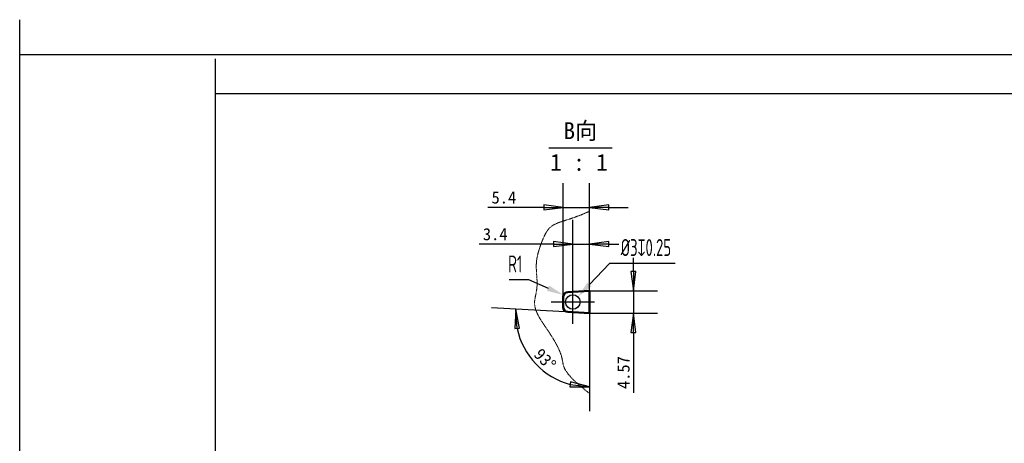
# Model space of a CAD drawing. Header units: millimetres. Extents: x 769 to 1254, y 326 to 1158.
# Tile 8 of 16: x 773 to 977, y 1071 to 1158. Entities that reach past the tile are written whole.
import ezdxf

# ---------------------------------------------------------------- set-up
doc = ezdxf.new("R2010")
doc.units = ezdxf.units.MM
doc.linetypes.add('CENTER2', pattern=[28.575, 19.05, -3.175, 3.175, -3.175])
doc.linetypes.add('DOUBLE_DASH_CHAIN', pattern=[1.2403, 0.6614, -0.0827, 0.1654, -0.0827, 0.1654, -0.0827])
for name, color, linetype in [('1轮廓实线层', 7, 'Continuous'), ('2细线层', 4, 'Continuous'), ('3中心线层', 1, 'CENTER2'), ('7标注层', 4, 'Continuous')]:
    doc.layers.add(name, color=color, linetype=linetype)
doc.layers.add('中心标记 (ISO)', color=1, linetype='Continuous', lineweight=25, true_color=0xff0000)
for name, color, linetype, lineweight in [('可见 (ISO)', 7, 'Continuous', 50), ('尺寸 (ISO)', 7, 'Continuous', 25), ('局部视图边界 (ISO)', 7, 'Continuous', 25), ('符号 (ISO)', 7, 'Continuous', 25), ('草图几何图元 (ISO)', 7, 'DOUBLE_DASH_CHAIN', 25)]:
    doc.layers.add(name, color=color, linetype=linetype, lineweight=lineweight)
doc.styles.add('PC_TEXTSTYLE', font='ISOCP.SHX', dxfattribs={"width": 0.707, "bigfont": 'GBCBIG.SHX'})
doc.styles.add('标签文本 (ISO)', font='txt')
doc.styles.add('注释文本 (ISO)', font='txt')
doc.dimstyles.new('GB_DIAMETER', dxfattribs={"dimtxt": 3.5, "dimasz": 3.5, "dimexe": 1, "dimexo": 0, "dimgap": 1.5, "dimtad": 1, "dimjust": 4, "dimdsep": 46, "dimtxsty": 'PC_TEXTSTYLE', "dimcen": 0, "dimclrd": 256, "dimclrt": 3, "dimadec": 0, "dimazin": 2, "dimtp": 0.1, "dimtm": 0.1, "dimtfac": 0.71, "dimtdec": 3, "dimtmove": 0, "dimatfit": 2, "dimfxl": 1, "dimtfill": 1, "dimarcsym": 0})
doc.dimstyles.new('GB_RADIAL', dxfattribs={"dimtxt": 3.5, "dimasz": 3.5, "dimexe": 1, "dimexo": 0, "dimgap": 1.5, "dimtad": 1, "dimjust": 4, "dimdsep": 46, "dimtxsty": 'PC_TEXTSTYLE', "dimcen": 0, "dimclrd": 256, "dimclrt": 3, "dimadec": 0, "dimazin": 2, "dimtp": 0.1, "dimtm": 0.1, "dimtfac": 0.71, "dimtdec": 3, "dimtmove": 0, "dimatfit": 2, "dimfxl": 1, "dimtfill": 1, "dimarcsym": 0})
doc.dimstyles.new('默认 (GB)', dxfattribs={"dimtxt": 2.5, "dimasz": 4, "dimexe": 5, "dimexo": 0, "dimgap": 0.75, "dimtad": 1, "dimtoh": 1, "dimrnd": 1e-08, "dimdsep": 46, "dimtxsty": '注释文本 (ISO)', "dimblk": 'Filled-1', "dimcen": 0.09, "dimdle": 10, "dimclrd": 256, "dimclre": 256, "dimclrt": 256, "dimaunit": 1, "dimadec": 3, "dimazin": 2, "dimtfac": 1, "dimtmove": 0, "dimatfit": 3, "dimldrblk": 'Filled-1', "dimfxl": 1, "dimtolj": 1, "dimlwd": -1, "dimlwe": -1, "dimarcsym": 0})

# ---------------------------------------------------------------- blocks, each defined once
blk = doc.blocks.new('Filled-1')
at = {"color": 0}
for p, q in [((0, 0), (-1, 0.125)), ((-1, 0.125), (-1, -0.125)), ((-1, 0), (0, 0)), ((-1, -0.125), (0, 0))]:
    blk.add_line(p, q, dxfattribs=at)
at = {"color": 0, "flags": 128}
blk.add_lwpolyline([(-1, -0.125), (0, 0), (-1, 0.125), (-1, -0.125)], dxfattribs=at)
at = {"color": 0}
blk.add_solid([(-1, -0.125), (0, 0), (-1, 0.125), (-1, -0.125)], dxfattribs=at)
blk = doc.blocks.new('*D89')
at = {"layer": 'Defpoints', "color": 0}
for p in [(890.98, 1119.41), (890.98, 1102.13), (885.54, 1100.89)]:
    blk.add_point(p, dxfattribs=at)
at = {"layer": '尺寸 (ISO)'}
for p, q in [((885.54, 1100.89), (885.54, 1124.41)), ((890.98, 1102.13), (890.98, 1124.41)), ((881.54, 1119.41), (869.99, 1119.41)), ((885.54, 1119.41), (890.98, 1119.41)), ((894.98, 1119.41), (898.98, 1119.41))]:
    blk.add_line(p, q, dxfattribs=at)
at = {"layer": '尺寸 (ISO)', "xscale": 4, "yscale": 4, "zscale": 4}
blk.add_blockref('Filled-1', (885.54, 1119.41), dxfattribs=at)
at = {"layer": '尺寸 (ISO)', "xscale": 4, "yscale": 4, "zscale": 4, "rotation": 180}
blk.add_blockref('Filled-1', (890.98, 1119.41), dxfattribs=at)
at = {"layer": '尺寸 (ISO)', "insert": (870.74, 1122.7), "char_height": 2.5, "attachment_point": 1, "style": '注释文本 (ISO)'}
blk.add_mtext('\\A1;5.4', dxfattribs=at)
blk = doc.blocks.new('*D76')
at = {"layer": 'Defpoints', "color": 0}
for p in [(890.98, 1111.83), (887.55, 1103.84), (890.98, 1102.13)]:
    blk.add_point(p, dxfattribs=at)
at = {"layer": '尺寸 (ISO)'}
for p, q in [((887.55, 1103.84), (887.55, 1116.83)), ((890.98, 1102.13), (890.98, 1116.83)), ((883.55, 1111.83), (868.2, 1111.83)), ((887.55, 1111.83), (890.98, 1111.83)), ((894.98, 1111.83), (898.98, 1111.83))]:
    blk.add_line(p, q, dxfattribs=at)
at = {"layer": '尺寸 (ISO)', "xscale": 4, "yscale": 4, "zscale": 4}
blk.add_blockref('Filled-1', (887.55, 1111.83), dxfattribs=at)
at = {"layer": '尺寸 (ISO)', "xscale": 4, "yscale": 4, "zscale": 4, "rotation": 180}
blk.add_blockref('Filled-1', (890.98, 1111.83), dxfattribs=at)
at = {"layer": '尺寸 (ISO)', "insert": (868.95, 1115.12), "char_height": 2.5, "attachment_point": 1, "style": '注释文本 (ISO)'}
blk.add_mtext('\\A1;3.4', dxfattribs=at)
blk = doc.blocks.new('*D77')
at = {"layer": 'Defpoints', "color": 0}
for p in [(890.98, 1102.13), (890.98, 1097.56), (900.06, 1097.56)]:
    blk.add_point(p, dxfattribs=at)
at = {"layer": '尺寸 (ISO)'}
for p, q in [((900.06, 1106.13), (900.06, 1110.13)), ((890.98, 1102.13), (905.06, 1102.13)), ((900.06, 1102.13), (900.06, 1097.56)), ((890.98, 1097.56), (905.06, 1097.56)), ((900.06, 1093.56), (900.06, 1081.09))]:
    blk.add_line(p, q, dxfattribs=at)
at = {"layer": '尺寸 (ISO)', "xscale": 4, "yscale": 4, "zscale": 4}
for p, rotation in [((900.06, 1102.13), 270), ((900.06, 1097.56), 90)]:
    blk.add_blockref('Filled-1', p, dxfattribs=dict(at, rotation=rotation))
at = {"layer": '尺寸 (ISO)', "insert": (896.77, 1081.84), "char_height": 2.5, "attachment_point": 1, "rotation": 90, "style": '注释文本 (ISO)'}
blk.add_mtext('\\A1;4.57', dxfattribs=at)
blk = doc.blocks.new('*D78')
at = {"layer": 'Defpoints', "color": 0}
for p in [(890.97, 1097.56), (890.98, 1097.56), (890.98, 1097.55), (877.49, 1090.38)]:
    blk.add_point(p, dxfattribs=at)
at = {"layer": '尺寸 (ISO)'}
for p, q in [((890.97, 1097.56), (870.73, 1098.62)), ((890.98, 1097.55), (890.98, 1077.28))]:
    blk.add_line(p, q, dxfattribs=at)
blk.add_arc((890.98, 1097.56), 15.28, 192.0432, 254.9568, dxfattribs=at)
at = {"layer": '尺寸 (ISO)', "xscale": 4, "yscale": 4, "zscale": 4}
for p, rotation in [((875.73, 1098.36), 94.5215852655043), ((890.98, 1082.28), 352.478414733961)]:
    blk.add_blockref('Filled-1', p, dxfattribs=dict(at, rotation=rotation))
at = {"layer": '尺寸 (ISO)', "insert": (879.95, 1091.76), "char_height": 2.5, "attachment_point": 1, "rotation": 313.5, "style": '注释文本 (ISO)'}
blk.add_mtext(' \\f仿宋|b0|i0;\\H2.4900;93°', dxfattribs=at)
blk = doc.blocks.new('*D88')
at = {"layer": '7标注层', "lineweight": -2}
for p, q in [((874.4, 1104.46), (878.38, 1104.46)), ((878.38, 1104.46), (882.42, 1102.69))]:
    blk.add_line(p, q, dxfattribs=at)
at = {"layer": '7标注层'}
blk.add_solid([(882.19, 1102.16), (882.65, 1103.23), (885.63, 1101.29)], dxfattribs=at)
at = {"layer": 'Defpoints', "color": 0}
for p in [(885.63, 1101.29), (886.54, 1100.89)]:
    blk.add_point(p, dxfattribs=at)
at = {"layer": '7标注层', "color": 3, "insert": (875.64, 1107.71), "char_height": 3.5, "attachment_point": 5, "style": 'PC_TEXTSTYLE', "bg_fill": 3, "box_fill_scale": 1.1, "bg_fill_color": 257, "bg_fill_transparency": 0}
blk.add_mtext('R1', dxfattribs=at)
blk = doc.blocks.new('*D94')
at = {"layer": '7标注层', "lineweight": -2}
for p, q in [((895.1, 1107.81), (890.98, 1103.47)), ((908.72, 1107.81), (895.1, 1107.81))]:
    blk.add_line(p, q, dxfattribs=at)
at = {"layer": '7标注层'}
blk.add_solid([(890.56, 1103.87), (891.41, 1103.07), (888.58, 1100.93)], dxfattribs=at)
at = {"layer": 'Defpoints', "color": 0}
for p in [(888.58, 1100.93), (886.51, 1098.75)]:
    blk.add_point(p, dxfattribs=at)
at = {"layer": '7标注层', "color": 3, "insert": (902.66, 1111.1), "char_height": 3.5, "attachment_point": 5, "style": 'PC_TEXTSTYLE', "bg_fill": 3, "box_fill_scale": 1.1, "bg_fill_color": 257, "bg_fill_transparency": 0}
blk.add_mtext('%%c3{\\famgdt|b0|i0|c0|p0;x}{0.25}', dxfattribs=at)

msp = doc.modelspace()

# ---------------------------------------------------------------- linework, layer by layer
at = {"layer": '1轮廓实线层'}
for p, q in [((813.7089, 826.1185), (813.7089, 1150.1185)), ((1246.2489, 1142.8707), (813.7089, 1142.8707))]:
    msp.add_line(p, q, dxfattribs=at)
at = {"layer": '2细线层'}
for p, q in [((773.2089, 818.0185), (773.2089, 1158.2185)), ((1254.3489, 1150.9707), (773.2089, 1150.9707))]:
    msp.add_line(p, q, dxfattribs=at)
at = {"layer": '3中心线层'}
for p, q in [((887.5452, 1095.3418), (887.5452, 1104.3418)), ((883.0451, 1099.8418), (892.0453, 1099.8418))]:
    msp.add_line(p, q, dxfattribs=at)
at = {"layer": '中心标记 (ISO)', "linetype": 'Continuous'}
msp.add_line((887.5452, 1095.8418), (887.5452, 1103.8418), dxfattribs=at)
at = {"layer": '可见 (ISO)'}
for p, q in [((886.4907, 1101.8915), (890.9839, 1102.1269)), ((890.9839, 1102.1269), (890.9839, 1097.5566)), ((885.543, 1098.7908), (885.543, 1100.8928)), ((890.9839, 1097.5566), (886.4907, 1097.7921))]:
    msp.add_line(p, q, dxfattribs=at)
for centre, start, end in [((886.543, 1100.8928), 93, 180), ((886.543, 1098.7908), 180, 267)]:
    msp.add_arc(centre, 1, start, end, dxfattribs=at)
at = {"layer": '符号 (ISO)'}
msp.add_line((882.5997, 1131.7469), (895.6992, 1131.7469), dxfattribs=at)
at = {"layer": '草图几何图元 (ISO)'}
for p, q in [((890.9839, 1102.1269), (890.9839, 1118.595)), ((890.9839, 1097.5566), (890.9839, 1080.9038))]:
    msp.add_line(p, q, dxfattribs=at)
at = {"layer": '草图几何图元 (ISO)', "lineweight": 18}
msp.add_open_spline([(890.9839, 1118.595), (886.3946, 1116.5068), (882.4271, 1116.5068), (881.383, 1112.3305), (879.1905, 1108.0498), (881.0698, 1102.1269), (878.042, 1099.0708), (883.9932, 1092.4931), (886.2902, 1087.0377), (884.9329, 1085.7066), (890.9839, 1080.9038)], degree=4, dxfattribs=at)

# ---------------------------------------------------------------- texts
at = {"layer": '局部视图边界 (ISO)', "insert": (885.6328, 1133.138), "char_height": 3.5, "attachment_point": 7, "style": '标签文本 (ISO)'}
msp.add_mtext('B向', dxfattribs=at)
at = {"layer": '符号 (ISO)', "insert": (882.8685, 1126.9184), "char_height": 3.5, "attachment_point": 7, "style": '标签文本 (ISO)'}
msp.add_mtext('1 : 1', dxfattribs=at)

# ---------------------------------------------------------------- dimensions: what is measured, and where the dimension line sits
at = {"layer": '尺寸 (ISO)'}
for base, p1, text, picture, middle in [((890.9839, 1119.4096), (885.543, 1100.8928), '5.4', '*D89', (873.3073, 1119.4096)), ((890.9839, 1111.8283), (887.5452, 1103.8418), '3.4', '*D76', (871.5189, 1111.8283))]:
    dim = msp.add_linear_dim(base=base, p1=p1, p2=(890.9839, 1102.1269), text=text, dimstyle='默认 (GB)', override={"dimgap": 0.75, "dimtad": 1, "dimtoh": 0, "dimdec": 2, "dimlfac": 1, "dimpost": '<>', "dimse1": 0, "dimse2": 0, "dimsd1": 0, "dimsd2": 0, "dimtol": 0, "dimlim": 0, "dimtp": 0, "dimtm": 0, "dimtdec": 2, "dimtofl": 1, "dimatfit": 1}, dxfattribs=at)
    dim.commit()
    dim.dimension.update_dxf_attribs({"geometry": picture, "text_midpoint": middle, "dimtype": 160})
dim = msp.add_linear_dim(base=(900.0591, 1097.5566), p1=(890.9839, 1102.1269), p2=(890.9839, 1097.5566), angle=90, dimstyle='默认 (GB)', override={"dimgap": 0.75, "dimtoh": 0, "dimdec": 2, "dimtol": 0, "dimlim": 0, "dimtp": 0, "dimtm": 0, "dimtdec": 2, "dimtofl": 1, "dimatfit": 1}, dxfattribs=at)
dim.commit()
dim.dimension.update_dxf_attribs({"geometry": '*D77', "text_midpoint": (900.0591, 1085.3209), "dimtype": 160})
dim = msp.add_angular_dim_3p(base=(877.4935, 1090.3836), center=(890.9839, 1097.5566), p1=(890.9739, 1097.5572), p2=(890.9839, 1097.5466), text=' \\f仿宋|b0|i0;\\H2.4900;93°', dimstyle='默认 (GB)', override={"dimgap": 0.75, "dimtoh": 0, "dimtol": 0, "dimlim": 0, "dimtp": 0, "dimtm": 0, "dimtdec": 2}, dxfattribs=at)
dim.commit()
dim.dimension.update_dxf_attribs({"geometry": '*D78', "text_midpoint": (879.901, 1087.0394), "dimtype": 165})

# ---------------------------------------------------------------- next in the draw order: dimensions: what is measured, and where the dimension line sits
at = {"layer": '7标注层'}
dim = msp.add_radius_dim(center=(886.543, 1100.8928), mpoint=(885.6267, 1101.2933), dimstyle='GB_RADIAL', override={"dimscale": 1, "dimgap": 1.5, "dimtad": 1, "dimjust": 4, "dimtih": 1, "dimtoh": 1, "dimdec": 2, "dimlfac": 1, "dimse1": 0, "dimse2": 0, "dimsd1": 0, "dimsd2": 0, "dimtix": 0, "dimtofl": 0, "dimatfit": 0}, dxfattribs=at)
dim.commit()
dim.dimension.update_dxf_attribs({"geometry": '*D88', "text_midpoint": (878.3791, 1104.4607), "dimtype": 164})

# ---------------------------------------------------------------- next in the draw order: linework, layer by layer
at = {"layer": '1轮廓实线层'}
msp.add_circle((887.5452, 1099.8418), 1.5001, dxfattribs=at)

# ---------------------------------------------------------------- next in the draw order: dimensions: what is measured, and where the dimension line sits
at = {"layer": '7标注层'}
dim = msp.add_diameter_dim_2p(p1=(886.5137, 1098.7527), p2=(888.5768, 1100.9309), text='<>{\\famgdt|b0|i0|c0|p0;x}{0.25}', dimstyle='GB_DIAMETER', override={"dimscale": 1, "dimgap": 1.5, "dimtad": 1, "dimjust": 4, "dimtih": 1, "dimtoh": 1, "dimdec": 2, "dimlfac": 1, "dimpost": '', "dimcen": 0, "dimse1": 0, "dimse2": 0, "dimsd1": 0, "dimsd2": 0, "dimtix": 0, "dimtofl": 0, "dimatfit": 0}, dxfattribs=at)
dim.commit()
dim.dimension.update_dxf_attribs({"geometry": '*D94', "text_midpoint": (895.0952, 1107.8128), "dimtype": 163})

doc.saveas('drawing.dxf')
